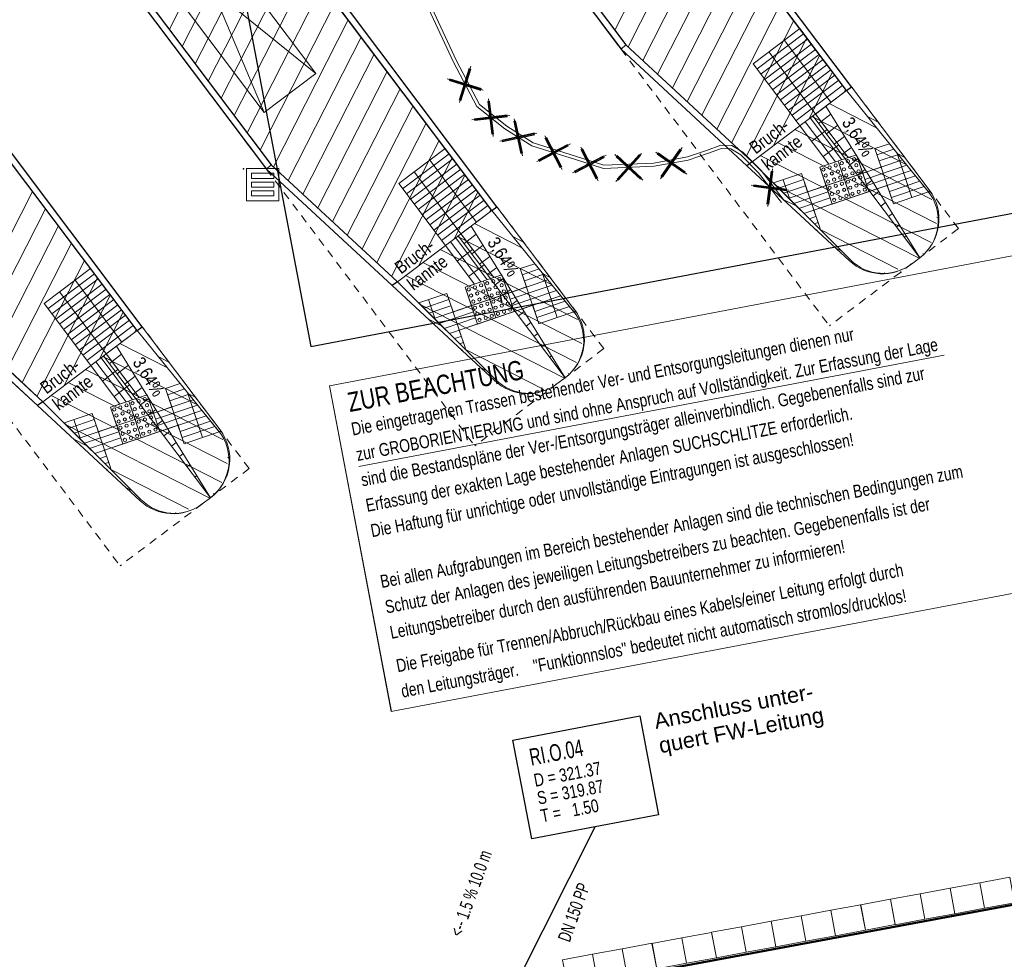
# Model space of a CAD drawing. Extents: x 3503752 to 3504470, y 5375172 to 5375556.
# Tile 42 of 77: x 3504256 to 3504271, y 5375442 to 5375457. Entities that reach past the tile are written whole.
import ezdxf

# ---------------------------------------------------------------- set-up
doc = ezdxf.new("R2010")
doc.units = 0
doc.header["$MEASUREMENT"] = 0
doc.linetypes.add('33', pattern=[12, 4, -8])
doc.linetypes.add('88', pattern=[0.35001, 0.12501, -0.05, 0.125, -0.05])
for name, color, linetype in [('$_LISY_$_TMP', 7, 'Continuous'), ('2P_GLOBAL', 7, 'Continuous'), ('2P_PROV_BUSHALTE', 7, 'Continuous'), ('68_BL_STREINLAUF', 7, 'Continuous'), ('_4WP_KANALISATIO', 7, 'Continuous'), ('_4WP_KANCAD-T', 7, 'Continuous'), ('_4WP_KONZ-BAUGRU', 7, 'Continuous'), ('_4WP_LICHT_STILL', 7, 'Continuous'), ('_OST_1STEMPEL2', 7, 'Continuous'), ('_OST_1STEMPEL4', 7, 'Continuous'), ('PUNKTHOEHENATTDEF', 7, 'Continuous'), ('PUNKTNUMMERNATTDEF', 7, 'Continuous'), ('PUNKTSPEZIFIKATION', 7, 'Continuous')]:
    doc.layers.add(name, color=color, linetype=linetype)
doc.styles.add('108', font='TXT', dxfattribs={"width": 0.7, "height": 0.2})
doc.styles.add('109', font='TXT', dxfattribs={"width": 0.7, "height": 0.26})
doc.styles.add('110', font='TXT', dxfattribs={"width": 0.8, "height": 0.2})
doc.styles.add('136', font='ARIAL.TTF', dxfattribs={"height": 0.24})
doc.styles.add('458', font='ARIALN.TTF', dxfattribs={"height": 0.2})
doc.styles.add('575', font='TXT', dxfattribs={"width": 0.8, "height": 0.2})
doc.styles.add('576', font='TXT', dxfattribs={"width": 0.8, "height": 0.3})
doc.styles.add('577', font='TXT', dxfattribs={"width": 0.8, "height": 0.2})

# ---------------------------------------------------------------- blocks, each defined once
blk = doc.blocks.new('_X24')
at = {"color": 7, "linetype": 'Continuous', "lineweight": 13}
for p, q in [((-0.111, -0.268), (0.078, -0.126)), ((0.009, -0.428), (0.184, -0.296)), ((0.129, -0.588), (0.289, -0.467)), ((0.25, -0.747), (0.395, -0.638)), ((0.37, -0.907), (0.501, -0.808)), ((0.49, -1.067), (0.607, -0.979)), ((0.611, -1.227), (0.713, -1.15)), ((0.731, -1.386), (0.818, -1.321)), ((0.851, -1.546), (0.924, -1.491)), ((0.972, -1.706), (1.03, -1.662)), ((1.092, -1.866), (1.136, -1.833)), ((1.212, -2.025), (1.241, -2.003)), ((1.333, -2.185), (1.347, -2.174)), ((1.453, -2.345), (1.453, -2.345))]:
    blk.add_line(p, q, dxfattribs=at)
blk = doc.blocks.new('_X25')
at = {"color": 7, "linetype": 'Continuous', "lineweight": 13}
for p, q in [((-0.111, -0.268), (0.078, -0.126)), ((0.009, -0.428), (0.184, -0.296)), ((0.129, -0.588), (0.289, -0.467)), ((0.25, -0.747), (0.395, -0.638)), ((0.37, -0.907), (0.501, -0.808)), ((0.49, -1.067), (0.607, -0.979)), ((0.611, -1.227), (0.713, -1.15)), ((0.731, -1.386), (0.818, -1.321)), ((0.851, -1.546), (0.924, -1.491)), ((0.972, -1.706), (1.03, -1.662)), ((1.092, -1.866), (1.136, -1.833)), ((1.212, -2.025), (1.241, -2.003)), ((1.333, -2.185), (1.347, -2.174)), ((1.453, -2.345), (1.453, -2.345))]:
    blk.add_line(p, q, dxfattribs=at)
blk = doc.blocks.new('_X26')
at = {"color": 7, "linetype": 'Continuous', "lineweight": 13}
for p, q in [((-0.111, -0.268), (0.078, -0.126)), ((0.009, -0.428), (0.184, -0.296)), ((0.129, -0.588), (0.289, -0.467)), ((0.25, -0.747), (0.395, -0.638)), ((0.37, -0.907), (0.501, -0.808)), ((0.49, -1.067), (0.607, -0.979)), ((0.611, -1.227), (0.713, -1.15)), ((0.731, -1.386), (0.818, -1.321)), ((0.851, -1.546), (0.924, -1.491)), ((0.972, -1.706), (1.03, -1.662)), ((1.092, -1.866), (1.136, -1.833)), ((1.212, -2.025), (1.241, -2.003)), ((1.333, -2.185), (1.347, -2.174)), ((1.453, -2.345), (1.453, -2.345))]:
    blk.add_line(p, q, dxfattribs=at)
blk = doc.blocks.new('_X30')
at = {"color": 253, "linetype": 'Continuous', "lineweight": 13}
for p, q in [((9.797, -9.186), (8.635, -11.467)), ((9.998, -9.453), (8.84, -11.726)), ((10.199, -9.72), (9.069, -11.937)), ((10.4, -9.986), (9.298, -12.149)), ((10.601, -10.253), (9.526, -12.361)), ((10.801, -10.52), (9.755, -12.573)), ((11.002, -10.786), (9.984, -12.785)), ((11.203, -11.053), (10.213, -12.997)), ((11.404, -11.32), (10.441, -13.209)), ((11.605, -11.586), (10.67, -13.421)), ((11.806, -11.853), (11.092, -13.254)), ((12.006, -12.12), (11.638, -12.843)), ((12.207, -12.386), (12.184, -12.431))]:
    blk.add_line(p, q, dxfattribs=at)
blk = doc.blocks.new('_X31')
at = {"color": 253, "linetype": 'Continuous', "lineweight": 13}
for p, q in [((8.392, -7.32), (7.23, -9.6)), ((8.592, -7.586), (7.43, -9.867)), ((8.793, -7.853), (7.631, -10.133)), ((8.994, -8.12), (7.832, -10.4)), ((9.195, -8.386), (8.033, -10.667)), ((9.396, -8.653), (8.234, -10.933)), ((9.597, -8.92), (8.435, -11.2)), ((9.797, -9.186), (8.635, -11.467)), ((9.998, -9.453), (8.84, -11.726)), ((10.199, -9.72), (9.069, -11.937)), ((10.4, -9.986), (9.298, -12.149)), ((10.601, -10.253), (9.526, -12.361)), ((10.801, -10.52), (9.755, -12.573)), ((11.002, -10.786), (9.984, -12.785)), ((11.203, -11.053), (10.213, -12.997)), ((11.404, -11.32), (10.441, -13.209)), ((11.605, -11.586), (10.67, -13.421)), ((11.806, -11.853), (11.092, -13.254)), ((12.006, -12.12), (11.638, -12.843)), ((12.207, -12.386), (12.184, -12.431))]:
    blk.add_line(p, q, dxfattribs=at)
blk = doc.blocks.new('_X32')
at = {"color": 253, "linetype": 'Continuous', "lineweight": 13}
for p, q in [((-1.62, 2.151), (-2.694, 0.043)), ((-1.419, 1.884), (-2.465, -0.169)), ((-1.218, 1.618), (-2.237, -0.381)), ((-1.017, 1.351), (-2.008, -0.593)), ((-0.817, 1.084), (-1.779, -0.805)), ((-0.616, 0.818), (-1.551, -1.017)), ((-0.415, 0.551), (-1.129, -0.85)), ((-0.214, 0.284), (-0.582, -0.439)), ((-0.013, 0.018), (-0.036, -0.027))]:
    blk.add_line(p, q, dxfattribs=at)
blk = doc.blocks.new('_X61')
at = {"color": 253, "linetype": 'Continuous', "lineweight": 13}
for p, q in [((-2.467, 1.581), (-2.467, 1.581)), ((-1.775, 0.892), (-1.987, 1)), ((-1.083, 0.202), (-1.18, 0.252)), ((-0.401, -0.145), (-0.421, -0.135)), ((-0.014, -0.005), (-0.014, -0.005))]:
    blk.add_line(p, q, dxfattribs=at)
blk = doc.blocks.new('_X62')
at = {"color": 253, "linetype": 'Continuous', "lineweight": 13}
for p, q in [((-1.054, 2.646), (-1.054, 2.646)), ((-0.642, 2.099), (-0.807, 2.183)), ((-0.231, 1.553), (-0.341, 1.609)), ((0.161, 1.017), (0.125, 1.035)), ((0.287, 0.616), (0.265, 0.627)), ((0.23, 0.308), (0.227, 0.31)), ((0.052, 0.062), (0.048, 0.064))]:
    blk.add_line(p, q, dxfattribs=at)
blk = doc.blocks.new('_X63')
at = {"color": 253, "linetype": 'Continuous', "lineweight": 13}
for p, q in [((-1.006, 2.681), (-1.006, 2.681)), ((-0.54, 2.107), (-1.273, 2.48)), ((-0.074, 1.533), (-1.54, 2.28)), ((0.317, 0.997), (-1.806, 2.079)), ((0.385, 0.626), (-2.073, 1.878)), ((0.303, 0.331), (-2.34, 1.677)), ((0.117, 0.088), (-2.106, 1.221)), ((-0.212, -0.08), (-1.414, 0.532))]:
    blk.add_line(p, q, dxfattribs=at)
blk = doc.blocks.new('_X64')
at = {"color": 253, "linetype": 'Continuous', "lineweight": 13}
for p, q in [((-2.467, 1.581), (-2.467, 1.581)), ((-1.775, 0.892), (-1.987, 1)), ((-1.083, 0.202), (-1.18, 0.252)), ((-0.401, -0.145), (-0.421, -0.135)), ((-0.014, -0.005), (-0.014, -0.005))]:
    blk.add_line(p, q, dxfattribs=at)
blk = doc.blocks.new('_X65')
at = {"color": 253, "linetype": 'Continuous', "lineweight": 13}
for p, q in [((-1.054, 2.646), (-1.054, 2.646)), ((-0.642, 2.099), (-0.807, 2.183)), ((-0.231, 1.553), (-0.341, 1.609)), ((0.161, 1.017), (0.125, 1.035)), ((0.287, 0.616), (0.265, 0.627)), ((0.23, 0.308), (0.227, 0.31)), ((0.052, 0.062), (0.048, 0.064))]:
    blk.add_line(p, q, dxfattribs=at)
blk = doc.blocks.new('_X66')
at = {"color": 253, "linetype": 'Continuous', "lineweight": 13}
for p, q in [((-1.006, 2.681), (-1.006, 2.681)), ((-0.54, 2.107), (-1.273, 2.48)), ((-0.074, 1.533), (-1.54, 2.28)), ((0.317, 0.997), (-1.806, 2.079)), ((0.385, 0.626), (-2.073, 1.878)), ((0.303, 0.331), (-2.34, 1.677)), ((0.117, 0.088), (-2.106, 1.221)), ((-0.212, -0.08), (-1.414, 0.532))]:
    blk.add_line(p, q, dxfattribs=at)
blk = doc.blocks.new('_X67')
at = {"color": 253, "linetype": 'Continuous', "lineweight": 13}
for p, q in [((-2.467, 1.581), (-2.467, 1.581)), ((-1.775, 0.892), (-1.987, 1)), ((-1.083, 0.202), (-1.18, 0.252)), ((-0.401, -0.145), (-0.421, -0.135)), ((-0.014, -0.005), (-0.014, -0.005))]:
    blk.add_line(p, q, dxfattribs=at)
blk = doc.blocks.new('_X68')
at = {"color": 253, "linetype": 'Continuous', "lineweight": 13}
for p, q in [((-1.006, 2.681), (-1.006, 2.681)), ((-0.54, 2.107), (-1.273, 2.48)), ((-0.074, 1.533), (-1.54, 2.28)), ((0.317, 0.997), (-1.806, 2.079)), ((0.385, 0.626), (-2.073, 1.878)), ((0.303, 0.331), (-2.34, 1.677)), ((0.117, 0.088), (-2.106, 1.221)), ((-0.212, -0.08), (-1.414, 0.532))]:
    blk.add_line(p, q, dxfattribs=at)
blk = doc.blocks.new('_X69')
at = {"color": 253, "linetype": 'Continuous', "lineweight": 13}
for p, q in [((-1.054, 2.646), (-1.054, 2.646)), ((-0.642, 2.099), (-0.807, 2.183)), ((-0.231, 1.553), (-0.341, 1.609)), ((0.161, 1.017), (0.125, 1.035)), ((0.287, 0.616), (0.265, 0.627)), ((0.23, 0.308), (0.227, 0.31)), ((0.052, 0.062), (0.048, 0.064))]:
    blk.add_line(p, q, dxfattribs=at)
blk = doc.blocks.new('PUNKT')
blk.add_point((0, 0))
at = {"layer": 'PUNKTHOEHENATTDEF', "linetype": 'Continuous', "flags": 1}
blk.add_attdef('PUNKTHOEHE', (1, -0.5), '', height=0.8, dxfattribs=at)
at = {"layer": 'PUNKTNUMMERNATTDEF', "linetype": 'Continuous', "flags": 1}
blk.add_attdef('PUNKTNUMMER', (1, 0.5), '', height=0.8, dxfattribs=at)
at = {"layer": 'PUNKTSPEZIFIKATION', "linetype": 'Continuous', "flags": 1}
blk.add_attdef('PUNKTSPEZIFIKATION', (1, -1.5), '', height=0.8, dxfattribs=at)
blk = doc.blocks.new('809')
at = {"color": 7, "linetype": 'Continuous', "lineweight": 13}
for points in [[(0, 0), (0.5, 0), (0.5, -0.5), (0, -0.5), (0, 0)], [(0.075005, -0.075005), (0.425003, -0.075005), (0.425003, -0.154999), (0.075005, -0.154999), (0.075005, -0.075005)], [(0.075005, -0.290001), (0.075005, -0.209999), (0.425003, -0.209999), (0.425003, -0.290001), (0.075005, -0.290001)], [(0.075005, -0.425003), (0.425003, -0.425003), (0.425003, -0.345001), (0.075005, -0.345001), (0.075005, -0.425003)]]:
    blk.add_lwpolyline(points, dxfattribs=at)
blk = doc.blocks.new('1016')
at = {"color": 7, "linetype": 'Continuous', "lineweight": 13}
for p, q in [((0.703072, 0.277444), (1.257444, -0.276928)), ((1.257444, 0.277444), (0.703072, -0.276928))]:
    blk.add_line(p, q, dxfattribs=at)
at = {"color": 2, "linetype": 'Continuous', "lineweight": 25}
for p, q in [((1.212401, 0.25319), (0.727326, -0.231885)), ((0.727326, 0.232401), (1.212401, -0.252674)), ((0.748114, 0.25319), (1.23319, -0.231885)), ((1.23319, 0.232401), (0.748114, -0.252674))]:
    blk.add_line(p, q, dxfattribs=at)
blk = doc.blocks.new('3203')
at = {"color": 1, "linetype": 'Continuous', "lineweight": 18}
for p, q in [((-0.2345, 0.2), (0.2345, 0.2)), ((-0.2345, -0.199999), (-0.2345, 0.2)), ((0.2345, 0.2), (0.2345, -0.199999)), ((-0.2345, -0.199999), (0.2345, -0.199999))]:
    blk.add_line(p, q, dxfattribs=at)

msp = doc.modelspace()

# ---------------------------------------------------------------- linework, layer by layer
at = {"layer": '2P_GLOBAL', "color": 255, "linetype": '33', "lineweight": 13}
msp.add_lwpolyline([(3504258.681, 5375455.799, -0.196676), (3504256.757, 5375463.424)], format="xyb", dxfattribs=at)
at = {"layer": '2P_PROV_BUSHALTE', "color": 7, "linetype": 'Continuous', "lineweight": 25}
for p, q in [((3504268.682, 5375455.736), (3504258.299, 5375469.524)), ((3504268.602, 5375455.676), (3504258.219, 5375469.464)), ((3504268.602, 5375455.676), (3504258.219, 5375469.464)), ((3504256.302, 5375468.02), (3504265.114, 5375456.318)), ((3504256.382, 5375468.08), (3504265.189, 5375456.385)), ((3504256.382, 5375468.08), (3504265.189, 5375456.385)), ((3504263.114, 5375453.821), (3504252.731, 5375467.608)), ((3504263.114, 5375453.821), (3504252.731, 5375467.608)), ((3504263.194, 5375453.881), (3504252.811, 5375467.668)), ((3504250.894, 5375466.225), (3504259.701, 5375454.53)), ((3504250.894, 5375466.225), (3504259.701, 5375454.53)), ((3504250.814, 5375466.165), (3504259.627, 5375454.462)), ((3504257.626, 5375451.965), (3504247.243, 5375465.753)), ((3504257.626, 5375451.965), (3504247.243, 5375465.753)), ((3504257.706, 5375452.025), (3504247.323, 5375465.813)), ((3504265.114, 5375456.318), (3504265.189, 5375456.385)), ((3504268.602, 5375455.676), (3504268.682, 5375455.736)), ((3504259.627, 5375454.462), (3504259.701, 5375454.53)), ((3504263.114, 5375453.821), (3504263.194, 5375453.881)), ((3504257.626, 5375451.965), (3504257.706, 5375452.025))]:
    msp.add_line(p, q, dxfattribs=at)
at = {"layer": '2P_PROV_BUSHALTE', "color": 7, "linetype": 'Continuous', "lineweight": 13}
for p, q in [((3504258.219, 5375469.464), (3504268.602, 5375455.676)), ((3504252.731, 5375467.608), (3504263.114, 5375453.821)), ((3504257.983, 5375459.137), (3504259.59, 5375455.34)), ((3504260.389, 5375455.942), (3504257.184, 5375458.536)), ((3504264.776, 5375456.768), (3504265.077, 5375456.368)), ((3504267.161, 5375456.093), (3504267.88, 5375456.635)), ((3504267.161, 5375456.093), (3504267.88, 5375456.635)), ((3504267.88, 5375456.635), (3504268.602, 5375455.676)), ((3504267.222, 5375456.014), (3504267.94, 5375456.555)), ((3504267.282, 5375455.934), (3504268.001, 5375456.475)), ((3504268.363, 5375455.496), (3504267.641, 5375456.454)), ((3504265.189, 5375456.385), (3504265.114, 5375456.318)), ((3504265.114, 5375456.318), (3504265.189, 5375456.385)), ((3504267.06, 5375454.515), (3504265.114, 5375456.318)), ((3504265.189, 5375456.385), (3504267.141, 5375454.576)), ((3504267.141, 5375454.576), (3504265.189, 5375456.385)), ((3504267.342, 5375455.854), (3504268.061, 5375456.395)), ((3504268.631, 5375454.64), (3504267.401, 5375456.274)), ((3504267.402, 5375455.774), (3504268.121, 5375456.315)), ((3504267.462, 5375455.694), (3504268.181, 5375456.235)), ((3504267.522, 5375455.614), (3504268.241, 5375456.156)), ((3504268.332, 5375454.539), (3504267.161, 5375456.093)), ((3504268.332, 5375454.539), (3504267.161, 5375456.093)), ((3504267.582, 5375455.534), (3504268.301, 5375456.076)), ((3504267.643, 5375455.454), (3504268.362, 5375455.996)), ((3504267.703, 5375455.374), (3504268.422, 5375455.916)), ((3504267.763, 5375455.295), (3504268.482, 5375455.836)), ((3504267.141, 5375454.576), (3504268.602, 5375455.676)), ((3504267.141, 5375454.576), (3504268.602, 5375455.676)), ((3504267.823, 5375455.215), (3504268.542, 5375455.756)), ((3504268.602, 5375455.676), (3504268.123, 5375455.315)), ((3504268.602, 5375455.676), (3504268.682, 5375455.736)), ((3504268.602, 5375455.676), (3504268.682, 5375455.736)), ((3504268.602, 5375455.676), (3504268.682, 5375455.736)), ((3504268.283, 5375455.436), (3504269.736, 5375453.091)), ((3504268.531, 5375454.607), (3504268.043, 5375455.255)), ((3504268.083, 5375455.285), (3504269.736, 5375453.091)), ((3504268.123, 5375455.315), (3504268.631, 5375454.64)), ((3504268.432, 5375454.573), (3504267.963, 5375455.195)), ((3504268.064, 5375454.895), (3504268.303, 5375455.076)), ((3504259.288, 5375454.912), (3504259.589, 5375454.513)), ((3504261.673, 5375454.238), (3504262.392, 5375454.779)), ((3504261.673, 5375454.238), (3504262.392, 5375454.779)), ((3504262.392, 5375454.779), (3504263.114, 5375453.821)), ((3504268.244, 5375454.656), (3504268.484, 5375454.836)), ((3504269.268, 5375454.856), (3504269.042, 5375454.779)), ((3504269.268, 5375454.856), (3504269.042, 5375454.779)), ((3504269.331, 5375453.927), (3504269.042, 5375454.779)), ((3504269.138, 5375454.495), (3504269.042, 5375454.779)), ((3504269.335, 5375454.773), (3504269.074, 5375454.685)), ((3504269.268, 5375454.856), (3504269.873, 5375454.11)), ((3504261.734, 5375454.158), (3504262.453, 5375454.699)), ((3504261.794, 5375454.078), (3504262.513, 5375454.62)), ((3504262.875, 5375453.64), (3504262.153, 5375454.599)), ((3504269.47, 5375454.607), (3504267.717, 5375454.015)), ((3504268.758, 5375454.683), (3504268.19, 5375454.491)), ((3504268.19, 5375454.491), (3504268.758, 5375454.683)), ((3504268.631, 5375454.64), (3504268.758, 5375454.683)), ((3504268.95, 5375454.115), (3504268.758, 5375454.683)), ((3504268.854, 5375454.399), (3504268.758, 5375454.683)), ((3504268.758, 5375454.683), (3504268.854, 5375454.399)), ((3504269.391, 5375454.686), (3504269.106, 5375454.59)), ((3504269.615, 5375454.023), (3504269.38, 5375454.719)), ((3504259.701, 5375454.53), (3504259.627, 5375454.462)), ((3504259.627, 5375454.462), (3504259.701, 5375454.53)), ((3504261.572, 5375452.66), (3504259.627, 5375454.462)), ((3504259.701, 5375454.53), (3504261.653, 5375452.721)), ((3504261.653, 5375452.721), (3504259.701, 5375454.53)), ((3504261.854, 5375453.998), (3504262.573, 5375454.54)), ((3504261.914, 5375453.918), (3504262.633, 5375454.46)), ((3504267.06, 5375454.515), (3504267.141, 5375454.576)), ((3504268.19, 5375454.491), (3504268.332, 5375454.539)), ((3504268.382, 5375453.923), (3504268.19, 5375454.491)), ((3504268.286, 5375454.207), (3504268.19, 5375454.491)), ((3504268.286, 5375454.207), (3504268.19, 5375454.491)), ((3504268.666, 5375454.019), (3504268.474, 5375454.587)), ((3504268.57, 5375454.303), (3504268.474, 5375454.587)), ((3504268.854, 5375454.399), (3504269.138, 5375454.495)), ((3504269.537, 5375454.525), (3504268.886, 5375454.304)), ((3504269.604, 5375454.442), (3504268.918, 5375454.21)), ((3504263.143, 5375452.785), (3504261.913, 5375454.418)), ((3504261.974, 5375453.839), (3504262.693, 5375454.38)), ((3504262.034, 5375453.759), (3504262.753, 5375454.3)), ((3504267.471, 5375454.248), (3504267.905, 5375454.395)), ((3504267.471, 5375454.248), (3504267.905, 5375454.395)), ((3504267.55, 5375454.169), (3504267.938, 5375454.3)), ((3504267.724, 5375453.996), (3504267.621, 5375454.299)), ((3504268.194, 5375453.543), (3504267.905, 5375454.395)), ((3504267.905, 5375454.395), (3504268.002, 5375454.111)), ((3504267.945, 5375453.775), (3504269.672, 5375454.359)), ((3504268.854, 5375454.399), (3504268.286, 5375454.207)), ((3504268.286, 5375454.207), (3504268.854, 5375454.399)), ((3504268.666, 5375454.019), (3504268.57, 5375454.303)), ((3504268.95, 5375454.115), (3504268.854, 5375454.399)), ((3504262.844, 5375452.684), (3504261.673, 5375454.238)), ((3504262.844, 5375452.684), (3504261.673, 5375454.238)), ((3504262.095, 5375453.679), (3504262.814, 5375454.22)), ((3504262.155, 5375453.599), (3504262.874, 5375454.14)), ((3504268.183, 5375453.539), (3504267.471, 5375454.248)), ((3504267.629, 5375454.09), (3504267.97, 5375454.206)), ((3504268.002, 5375454.111), (3504268.286, 5375454.207)), ((3504269.234, 5375454.211), (3504268.098, 5375453.827)), ((3504268.382, 5375453.923), (3504268.286, 5375454.207)), ((3504269.331, 5375453.927), (3504269.234, 5375454.211)), ((3504269.739, 5375454.276), (3504269.266, 5375454.116)), ((3504269.806, 5375454.193), (3504269.298, 5375454.022)), ((3504262.215, 5375453.519), (3504262.934, 5375454.06)), ((3504262.275, 5375453.439), (3504262.994, 5375453.981)), ((3504268.318, 5375454.112), (3504267.787, 5375453.933)), ((3504268.35, 5375454.018), (3504267.866, 5375453.854)), ((3504268.95, 5375454.115), (3504268.382, 5375453.923)), ((3504269.615, 5375454.023), (3504269.331, 5375453.927)), ((3504269.615, 5375454.023), (3504269.331, 5375453.927)), ((3504269.615, 5375454.023), (3504269.873, 5375454.11)), ((3504269.615, 5375454.023), (3504269.873, 5375454.11)), ((3504262.335, 5375453.359), (3504263.054, 5375453.901)), ((3504263.114, 5375453.821), (3504263.194, 5375453.881)), ((3504263.114, 5375453.821), (3504263.194, 5375453.881)), ((3504263.114, 5375453.821), (3504263.194, 5375453.881)), ((3504261.653, 5375452.721), (3504263.114, 5375453.821)), ((3504261.653, 5375452.721), (3504263.114, 5375453.821)), ((3504263.114, 5375453.821), (3504262.635, 5375453.46)), ((3504268.025, 5375453.696), (3504268.13, 5375453.732)), ((3504268.098, 5375453.827), (3504268.194, 5375453.543)), ((3504262.795, 5375453.58), (3504264.248, 5375451.235)), ((3504268.104, 5375453.618), (3504268.162, 5375453.637)), ((3504268.194, 5375453.543), (3504268.183, 5375453.539)), ((3504268.194, 5375453.543), (3504268.183, 5375453.539)), ((3504263.043, 5375452.751), (3504262.555, 5375453.4)), ((3504262.595, 5375453.43), (3504264.248, 5375451.235)), ((3504262.635, 5375453.46), (3504263.143, 5375452.785)), ((3504269.58, 5375453.508), (3504269.58, 5375453.508)), ((3504262.944, 5375452.717), (3504262.475, 5375453.339)), ((3504262.576, 5375453.04), (3504262.816, 5375453.22)), ((3504269.609, 5375452.995), (3504269.736, 5375453.091)), ((3504256.186, 5375452.382), (3504256.905, 5375452.924)), ((3504256.186, 5375452.382), (3504256.905, 5375452.924)), ((3504256.905, 5375452.924), (3504257.626, 5375451.965)), ((3504262.756, 5375452.8), (3504262.996, 5375452.981)), ((3504263.78, 5375453), (3504263.554, 5375452.924)), ((3504263.78, 5375453), (3504263.554, 5375452.924)), ((3504263.843, 5375452.071), (3504263.554, 5375452.924)), ((3504263.65, 5375452.64), (3504263.554, 5375452.924)), ((3504263.848, 5375452.918), (3504263.586, 5375452.829)), ((3504263.78, 5375453), (3504264.385, 5375452.255)), ((3504256.246, 5375452.303), (3504256.965, 5375452.844)), ((3504256.306, 5375452.223), (3504257.025, 5375452.764)), ((3504263.27, 5375452.828), (3504262.702, 5375452.636)), ((3504262.702, 5375452.636), (3504263.27, 5375452.828)), ((3504263.143, 5375452.785), (3504263.27, 5375452.828)), ((3504263.462, 5375452.259), (3504263.27, 5375452.828)), ((3504263.366, 5375452.544), (3504263.27, 5375452.828)), ((3504263.27, 5375452.828), (3504263.366, 5375452.544)), ((3504263.903, 5375452.831), (3504263.618, 5375452.734)), ((3504264.127, 5375452.167), (3504263.892, 5375452.863)), ((3504254.213, 5375452.674), (3504256.166, 5375450.865)), ((3504256.166, 5375450.865), (3504254.213, 5375452.674)), ((3504256.366, 5375452.143), (3504257.085, 5375452.684)), ((3504257.387, 5375451.785), (3504256.665, 5375452.743)), ((3504261.572, 5375452.66), (3504261.653, 5375452.721)), ((3504263.982, 5375452.752), (3504262.23, 5375452.159)), ((3504262.702, 5375452.636), (3504262.844, 5375452.684)), ((3504262.894, 5375452.067), (3504262.702, 5375452.636)), ((3504262.798, 5375452.351), (3504262.702, 5375452.636)), ((3504262.798, 5375452.351), (3504262.702, 5375452.636)), ((3504263.178, 5375452.163), (3504262.986, 5375452.732)), ((3504263.082, 5375452.448), (3504262.986, 5375452.732)), ((3504263.366, 5375452.544), (3504263.65, 5375452.64)), ((3504264.049, 5375452.669), (3504263.398, 5375452.449)), ((3504256.084, 5375450.804), (3504254.139, 5375452.607)), ((3504257.655, 5375450.929), (3504256.425, 5375452.563)), ((3504256.426, 5375452.063), (3504257.145, 5375452.604)), ((3504256.486, 5375451.983), (3504257.205, 5375452.524)), ((3504261.983, 5375452.393), (3504262.418, 5375452.54)), ((3504261.983, 5375452.393), (3504262.418, 5375452.54)), ((3504262.706, 5375451.687), (3504262.418, 5375452.54)), ((3504262.418, 5375452.54), (3504262.514, 5375452.255)), ((3504262.458, 5375451.92), (3504264.184, 5375452.503)), ((3504263.366, 5375452.544), (3504262.798, 5375452.351)), ((3504262.798, 5375452.351), (3504263.366, 5375452.544)), ((3504263.462, 5375452.259), (3504263.366, 5375452.544)), ((3504264.116, 5375452.586), (3504263.43, 5375452.354)), ((3504257.356, 5375450.828), (3504256.186, 5375452.382)), ((3504257.356, 5375450.828), (3504256.186, 5375452.382)), ((3504256.547, 5375451.903), (3504257.266, 5375452.445)), ((3504256.607, 5375451.823), (3504257.326, 5375452.365)), ((3504262.695, 5375451.683), (3504261.983, 5375452.393)), ((3504262.062, 5375452.314), (3504262.45, 5375452.445)), ((3504262.236, 5375452.141), (3504262.133, 5375452.444)), ((3504262.141, 5375452.235), (3504262.482, 5375452.35)), ((3504262.514, 5375452.255), (3504262.798, 5375452.351)), ((3504263.747, 5375452.356), (3504262.61, 5375451.971)), ((3504262.894, 5375452.067), (3504262.798, 5375452.351)), ((3504263.178, 5375452.163), (3504263.082, 5375452.448)), ((3504263.843, 5375452.071), (3504263.747, 5375452.356)), ((3504264.251, 5375452.421), (3504263.779, 5375452.261)), ((3504264.318, 5375452.338), (3504263.811, 5375452.166)), ((3504256.667, 5375451.743), (3504257.386, 5375452.285)), ((3504256.727, 5375451.663), (3504257.446, 5375452.205)), ((3504262.83, 5375452.257), (3504262.299, 5375452.077)), ((3504262.862, 5375452.162), (3504262.378, 5375451.999)), ((3504263.462, 5375452.26), (3504262.894, 5375452.067)), ((3504264.127, 5375452.167), (3504263.843, 5375452.071)), ((3504264.127, 5375452.167), (3504263.843, 5375452.071)), ((3504264.127, 5375452.167), (3504264.385, 5375452.255)), ((3504264.127, 5375452.167), (3504264.385, 5375452.255)), ((3504256.787, 5375451.584), (3504257.506, 5375452.125)), ((3504256.847, 5375451.504), (3504257.566, 5375452.045)), ((3504257.626, 5375451.965), (3504257.706, 5375452.025)), ((3504257.626, 5375451.965), (3504257.706, 5375452.025)), ((3504257.626, 5375451.965), (3504257.706, 5375452.025)), ((3504256.166, 5375450.865), (3504257.626, 5375451.965)), ((3504256.166, 5375450.865), (3504257.626, 5375451.965)), ((3504257.626, 5375451.965), (3504257.147, 5375451.604)), ((3504262.537, 5375451.841), (3504262.642, 5375451.876)), ((3504262.61, 5375451.971), (3504262.706, 5375451.687)), ((3504257.307, 5375451.725), (3504258.76, 5375449.38)), ((3504262.616, 5375451.762), (3504262.674, 5375451.782)), ((3504257.556, 5375450.896), (3504257.067, 5375451.544)), ((3504257.107, 5375451.574), (3504258.76, 5375449.38)), ((3504257.147, 5375451.604), (3504257.655, 5375450.929)), ((3504262.706, 5375451.687), (3504262.695, 5375451.683)), ((3504262.706, 5375451.687), (3504262.695, 5375451.683)), ((3504264.092, 5375451.652), (3504264.092, 5375451.652)), ((3504257.456, 5375450.862), (3504256.987, 5375451.484)), ((3504257.088, 5375451.184), (3504257.328, 5375451.365)), ((3504257.268, 5375450.945), (3504257.508, 5375451.125)), ((3504258.292, 5375451.145), (3504258.067, 5375451.068)), ((3504258.292, 5375451.145), (3504258.067, 5375451.068)), ((3504258.292, 5375451.145), (3504258.897, 5375450.399)), ((3504264.121, 5375451.14), (3504264.248, 5375451.235)), ((3504257.782, 5375450.972), (3504257.214, 5375450.78)), ((3504257.214, 5375450.78), (3504257.782, 5375450.972)), ((3504257.655, 5375450.929), (3504257.782, 5375450.972)), ((3504257.975, 5375450.404), (3504257.782, 5375450.972)), ((3504257.878, 5375450.688), (3504257.782, 5375450.972)), ((3504257.782, 5375450.972), (3504257.878, 5375450.688)), ((3504258.355, 5375450.216), (3504258.067, 5375451.068)), ((3504258.163, 5375450.784), (3504258.067, 5375451.068)), ((3504258.36, 5375451.062), (3504258.099, 5375450.974)), ((3504258.415, 5375450.975), (3504258.131, 5375450.879)), ((3504258.639, 5375450.312), (3504258.404, 5375451.008)), ((3504256.084, 5375450.804), (3504256.166, 5375450.865)), ((3504258.494, 5375450.896), (3504256.742, 5375450.304)), ((3504257.214, 5375450.78), (3504257.356, 5375450.828)), ((3504257.69, 5375450.308), (3504257.498, 5375450.876)), ((3504257.594, 5375450.592), (3504257.498, 5375450.876)), ((3504257.878, 5375450.688), (3504258.163, 5375450.784)), ((3504258.561, 5375450.814), (3504257.91, 5375450.593)), ((3504256.495, 5375450.537), (3504256.93, 5375450.684)), ((3504256.495, 5375450.537), (3504256.93, 5375450.684)), ((3504257.218, 5375449.832), (3504256.93, 5375450.684)), ((3504256.93, 5375450.684), (3504257.026, 5375450.4)), ((3504256.97, 5375450.064), (3504258.696, 5375450.648)), ((3504257.406, 5375450.212), (3504257.214, 5375450.78)), ((3504257.31, 5375450.496), (3504257.214, 5375450.78)), ((3504257.31, 5375450.496), (3504257.214, 5375450.78)), ((3504257.878, 5375450.688), (3504257.31, 5375450.496)), ((3504257.31, 5375450.496), (3504257.878, 5375450.688)), ((3504257.975, 5375450.404), (3504257.878, 5375450.688)), ((3504258.629, 5375450.731), (3504257.943, 5375450.499)), ((3504257.207, 5375449.828), (3504256.495, 5375450.537)), ((3504256.574, 5375450.458), (3504256.962, 5375450.589)), ((3504256.748, 5375450.285), (3504256.646, 5375450.588)), ((3504256.653, 5375450.379), (3504256.994, 5375450.495)), ((3504257.026, 5375450.4), (3504257.31, 5375450.496)), ((3504258.259, 5375450.5), (3504257.122, 5375450.116)), ((3504257.406, 5375450.212), (3504257.31, 5375450.496)), ((3504257.69, 5375450.308), (3504257.594, 5375450.592)), ((3504258.355, 5375450.216), (3504258.259, 5375450.5)), ((3504258.763, 5375450.565), (3504258.291, 5375450.405)), ((3504258.83, 5375450.482), (3504258.323, 5375450.311)), ((3504257.342, 5375450.401), (3504256.812, 5375450.222)), ((3504257.975, 5375450.404), (3504257.406, 5375450.212)), ((3504258.639, 5375450.312), (3504258.897, 5375450.399)), ((3504258.639, 5375450.312), (3504258.897, 5375450.399)), ((3504257.374, 5375450.307), (3504256.891, 5375450.143)), ((3504258.639, 5375450.312), (3504258.355, 5375450.216)), ((3504258.639, 5375450.312), (3504258.355, 5375450.216)), ((3504257.049, 5375449.985), (3504257.154, 5375450.021)), ((3504257.122, 5375450.116), (3504257.218, 5375449.832)), ((3504257.128, 5375449.907), (3504257.186, 5375449.926)), ((3504257.218, 5375449.832), (3504257.207, 5375449.828)), ((3504257.218, 5375449.832), (3504257.207, 5375449.828)), ((3504258.604, 5375449.797), (3504258.604, 5375449.797)), ((3504258.633, 5375449.284), (3504258.76, 5375449.38))]:
    msp.add_line(p, q, dxfattribs=at)
at = {"layer": '2P_PROV_BUSHALTE', "color": 7, "linetype": '88', "lineweight": 18}
for p, q in [((3504265.114, 5375456.318), (3504268.338, 5375452.038)), ((3504270.335, 5375453.542), (3504268.682, 5375455.736)), ((3504259.627, 5375454.462), (3504262.85, 5375450.182)), ((3504264.847, 5375451.686), (3504263.194, 5375453.881)), ((3504270.335, 5375453.542), (3504268.338, 5375452.038)), ((3504254.139, 5375452.607), (3504257.362, 5375448.327)), ((3504259.359, 5375449.831), (3504257.706, 5375452.025)), ((3504264.847, 5375451.686), (3504262.85, 5375450.182)), ((3504259.359, 5375449.831), (3504257.362, 5375448.327))]:
    msp.add_line(p, q, dxfattribs=at)
at = {"layer": '2P_PROV_BUSHALTE', "color": 7, "linetype": 'Continuous', "lineweight": 13}
msp.add_lwpolyline([(3504257.983, 5375459.137), (3504260.389, 5375455.942), (3504259.59, 5375455.34), (3504257.184, 5375458.536), (3504257.983, 5375459.137)], dxfattribs=at)
at = {"layer": '2P_PROV_BUSHALTE', "color": 7, "linetype": 'Continuous', "lineweight": 25}
for points in [[(3504265.114, 5375456.318), (3504265.189, 5375456.385), (3504267.141, 5375454.576), (3504267.06, 5375454.515), (3504265.114, 5375456.318)], [(3504259.627, 5375454.462), (3504259.701, 5375454.53), (3504261.653, 5375452.721), (3504261.572, 5375452.66), (3504259.627, 5375454.462)], [(3504254.139, 5375452.607), (3504254.213, 5375452.674), (3504256.166, 5375450.865), (3504256.084, 5375450.804), (3504254.139, 5375452.607)]]:
    msp.add_lwpolyline(points, dxfattribs=at)
at = {"layer": '2P_PROV_BUSHALTE', "color": 7, "linetype": 'Continuous', "lineweight": 13}
for points in [[(3504269.736, 5375453.091, 0.425113), (3504269.862, 5375454.124), (3504268.602, 5375455.676)], [(3504268.682, 5375455.736), (3504269.884, 5375454.141, -0.414214), (3504269.736, 5375453.091)], [(3504269.609, 5375452.995, -0.36299), (3504268.648, 5375453.044), (3504267.06, 5375454.515)], [(3504269.609, 5375452.995, -0.373382), (3504268.664, 5375453.06), (3504267.141, 5375454.576)], [(3504263.194, 5375453.881), (3504264.396, 5375452.286, -0.414214), (3504264.248, 5375451.235)], [(3504264.248, 5375451.235, 0.425113), (3504264.374, 5375452.268), (3504263.114, 5375453.821)], [(3504264.121, 5375451.14, -0.36299), (3504263.16, 5375451.189), (3504261.572, 5375452.66)], [(3504264.121, 5375451.14, -0.373382), (3504263.176, 5375451.205), (3504261.653, 5375452.721)], [(3504257.706, 5375452.025), (3504258.908, 5375450.43, -0.414214), (3504258.76, 5375449.38)], [(3504258.76, 5375449.38, 0.425113), (3504258.887, 5375450.413), (3504257.626, 5375451.965)], [(3504258.633, 5375449.284, -0.36299), (3504257.672, 5375449.333), (3504256.084, 5375450.804)], [(3504258.633, 5375449.284, -0.373382), (3504257.688, 5375449.349), (3504256.166, 5375450.865)]]:
    msp.add_lwpolyline(points, format="xyb", dxfattribs=at)
for centre in [(3504268.625, 5375454.585), (3504268.72, 5375454.616), (3504268.246, 5375454.457), (3504268.341, 5375454.489), (3504268.436, 5375454.52), (3504268.471, 5375454.426), (3504268.53, 5375454.553), (3504268.565, 5375454.46), (3504268.66, 5375454.491), (3504268.755, 5375454.522), (3504268.79, 5375454.428), (3504268.281, 5375454.364), (3504268.316, 5375454.27), (3504268.376, 5375454.395), (3504268.411, 5375454.301), (3504268.506, 5375454.332), (3504268.6, 5375454.366), (3504268.626, 5375454.269), (3504268.695, 5375454.397), (3504268.721, 5375454.301), (3504268.816, 5375454.332), (3504268.342, 5375454.173), (3504268.437, 5375454.205), (3504268.472, 5375454.111), (3504268.532, 5375454.236), (3504268.567, 5375454.142), (3504268.661, 5375454.175), (3504268.756, 5375454.207), (3504268.791, 5375454.113), (3504268.851, 5375454.238), (3504268.886, 5375454.144), (3504268.377, 5375454.079), (3504268.412, 5375453.986), (3504268.507, 5375454.017), (3504268.602, 5375454.048), (3504268.696, 5375454.082), (3504263.232, 5375452.761), (3504262.758, 5375452.602), (3504262.853, 5375452.633), (3504262.948, 5375452.665), (3504263.042, 5375452.698), (3504263.077, 5375452.604), (3504263.137, 5375452.729), (3504263.172, 5375452.635), (3504263.267, 5375452.667), (3504262.793, 5375452.508), (3504262.888, 5375452.539), (3504262.923, 5375452.446), (3504262.983, 5375452.571), (3504263.018, 5375452.477), (3504263.112, 5375452.51), (3504263.207, 5375452.542), (3504263.233, 5375452.445), (3504263.302, 5375452.573), (3504263.328, 5375452.476), (3504262.828, 5375452.414), (3504262.854, 5375452.318), (3504262.95, 5375452.349), (3504263.045, 5375452.38), (3504263.079, 5375452.287), (3504263.138, 5375452.414), (3504263.173, 5375452.32), (3504263.268, 5375452.351), (3504263.363, 5375452.383), (3504263.398, 5375452.289), (3504262.889, 5375452.224), (3504262.924, 5375452.13), (3504262.984, 5375452.255), (3504263.019, 5375452.161), (3504263.114, 5375452.193), (3504263.208, 5375452.226), (3504263.303, 5375452.257), (3504257.366, 5375450.778), (3504257.461, 5375450.809), (3504257.554, 5375450.842), (3504257.65, 5375450.874), (3504257.684, 5375450.78), (3504257.745, 5375450.905), (3504257.779, 5375450.811), (3504257.271, 5375450.746), (3504257.305, 5375450.653), (3504257.4, 5375450.684), (3504257.495, 5375450.715), (3504257.53, 5375450.621), (3504257.589, 5375450.749), (3504257.624, 5375450.655), (3504257.719, 5375450.686), (3504257.814, 5375450.717), (3504257.841, 5375450.621), (3504257.34, 5375450.559), (3504257.367, 5375450.462), (3504257.435, 5375450.59), (3504257.462, 5375450.494), (3504257.557, 5375450.525), (3504257.651, 5375450.558), (3504257.685, 5375450.464), (3504257.746, 5375450.59), (3504257.78, 5375450.496), (3504257.875, 5375450.527), (3504257.401, 5375450.368), (3504257.496, 5375450.4), (3504257.531, 5375450.306), (3504257.591, 5375450.431), (3504257.626, 5375450.337), (3504257.72, 5375450.371), (3504257.815, 5375450.402), (3504257.91, 5375450.433), (3504257.436, 5375450.275)]:
    msp.add_circle(centre, 0.025, dxfattribs=at)
at = {"layer": '_4WP_KANCAD-T', "color": 1, "linetype": 'Continuous', "lineweight": 25}
msp.add_line((3504261.647, 5375438.202), (3504264.714, 5375444.292), dxfattribs=at)
at = {"layer": '_4WP_KANCAD-T', "color": 7, "linetype": 'Continuous', "lineweight": 18}
msp.add_lwpolyline([(3504263.442, 5375445.632), (3504265.407, 5375446.005), (3504265.696, 5375444.478), (3504263.731, 5375444.105), (3504263.442, 5375445.632)], dxfattribs=at)
at = {"layer": '_4WP_KANCAD-T', "color": 1, "linetype": 'Continuous', "lineweight": 25}
msp.add_lwpolyline([(3504263.442, 5375445.632), (3504265.407, 5375446.005), (3504265.696, 5375444.478), (3504263.731, 5375444.105), (3504263.442, 5375445.632)], dxfattribs=at)
at = {"layer": '_4WP_KONZ-BAUGRU', "color": 1, "linetype": 'Continuous', "lineweight": 50}
msp.add_line((3504206.953, 5375431.219), (3504286.934, 5375445.993), dxfattribs=at)
at = {"layer": '_4WP_KONZ-BAUGRU', "color": 1, "linetype": 'Continuous', "lineweight": 13}
msp.add_line((3504286.193, 5375445.866), (3504207.614, 5375431.351), dxfattribs=at)
at = {"layer": '_4WP_LICHT_STILL', "color": 255, "linetype": 'Continuous', "lineweight": 13}
msp.add_lwpolyline([(3504267.598, 5375453.946), (3504267.242, 5375454.406), (3504266.97, 5375454.685), (3504266.814, 5375454.776), (3504266.668, 5375454.781), (3504266.451, 5375454.706), (3504266.155, 5375454.601), (3504265.628, 5375454.507), (3504264.842, 5375454.473), (3504264.408, 5375454.61), (3504263.732, 5375454.823), (3504263.317, 5375455.088), (3504262.883, 5375455.43), (3504262.523, 5375456.116), (3504259.727, 5375462.121), (3504259.554, 5375462.219), (3504259.389, 5375462.459), (3504259.399, 5375462.718)], dxfattribs=at)
at = {"layer": '_4WP_LICHT_STILL', "color": 190, "linetype": 'Continuous', "lineweight": 18}
msp.add_lwpolyline([(3504259.449, 5375462.716), (3504259.44, 5375462.474), (3504259.589, 5375462.257), (3504259.766, 5375462.157), (3504262.568, 5375456.138), (3504262.922, 5375455.463), (3504263.346, 5375455.129), (3504263.753, 5375454.869), (3504264.423, 5375454.658), (3504264.849, 5375454.523), (3504265.622, 5375454.557), (3504266.142, 5375454.65), (3504266.435, 5375454.753), (3504266.66, 5375454.831), (3504266.828, 5375454.826), (3504267.001, 5375454.725), (3504267.28, 5375454.439), (3504267.638, 5375453.977)], dxfattribs=at)
at = {"layer": '_OST_1STEMPEL2', "color": 7, "linetype": 'Continuous', "lineweight": 18}
for p, q in [((3504260.604, 5375451.113), (3504273.75, 5375453.613)), ((3504261.058, 5375449.862), (3504270.112, 5375451.583)), ((3504260.604, 5375451.113), (3504261.562, 5375446.074)), ((3504261.556, 5375446.073), (3504274.703, 5375448.572))]:
    msp.add_line(p, q, dxfattribs=at)
at = {"layer": '_OST_1STEMPEL2', "color": 7, "linetype": 'Continuous', "lineweight": 13}
msp.add_line((3504260.604, 5375451.113), (3504261.556, 5375446.073), dxfattribs=at)
at = {"layer": '_OST_1STEMPEL4', "color": 1, "linetype": 'Continuous', "lineweight": 25}
for p, q in [((3504258.083, 5375463.445), (3504260.312, 5375451.718)), ((3504260.312, 5375451.718), (3504273.993, 5375454.319)), ((3504263.245, 5375452.528), (3504263.271, 5375452.391))]:
    msp.add_line(p, q, dxfattribs=at)

# ---------------------------------------------------------------- block references
at = {"layer": '$_LISY_$_TMP', "color": 7, "xscale": 0.75, "yscale": 0.75}
for p, rotation in [((3504263.044, 5375455.122), 117.6746154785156), ((3504263.677, 5375454.804), 141.7711898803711), ((3504264.144, 5375454.56), 147.4286544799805), ((3504264.771, 5375454.496), 162.5195297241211), ((3504265.326, 5375454.319), 162.4164642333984), ((3504266.615, 5375454.684), 190.1398452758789), ((3504265.969, 5375454.522), 182.5185195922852), ((3504267.871, 5375453.595), 127.7718200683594)]:
    msp.add_blockref('1016', p, dxfattribs=dict(at, rotation=rotation))
at = {"layer": '$_LISY_$_TMP', "color": 7, "rotation": 10.46543884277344}
for p in [(3504270.934, 5375443.271), (3504270.011, 5375443.101), (3504270.472, 5375443.186), (3504269.089, 5375442.931), (3504269.55, 5375443.016), (3504268.628, 5375442.845), (3504267.705, 5375442.675), (3504268.166, 5375442.76), (3504266.783, 5375442.505), (3504267.244, 5375442.59), (3504265.86, 5375442.334), (3504266.322, 5375442.419), (3504264.938, 5375442.164), (3504265.399, 5375442.249), (3504264.477, 5375442.079)]:
    msp.add_blockref('3203', p, dxfattribs=at)
at = {"layer": '2P_PROV_BUSHALTE'}
for name, p in [('_X30', (3504256.382, 5375468.08)), ('_X31', (3504250.894, 5375466.225)), ('_X32', (3504257.626, 5375451.965)), ('_X68', (3504269.609, 5375452.995)), ('_X69', (3504269.736, 5375453.091)), ('_X26', (3504268.283, 5375455.436)), ('_X67', (3504269.609, 5375452.995)), ('_X65', (3504264.248, 5375451.235)), ('_X66', (3504264.121, 5375451.14)), ('_X25', (3504262.795, 5375453.58)), ('_X64', (3504264.121, 5375451.14)), ('_X62', (3504258.76, 5375449.38)), ('_X63', (3504258.633, 5375449.284)), ('_X24', (3504257.307, 5375451.725)), ('_X61', (3504258.633, 5375449.284))]:
    msp.add_blockref(name, p, dxfattribs=at)
at = {"layer": '2P_PROV_BUSHALTE', "color": 1}
for p in [(3504267.821, 5375456.215), (3504267.581, 5375456.034), (3504268.002, 5375455.975), (3504267.762, 5375455.795), (3504268.182, 5375455.735), (3504267.942, 5375455.555), (3504268.123, 5375455.315), (3504267.883, 5375455.135), (3504269.138, 5375454.495), (3504262.333, 5375454.359), (3504268.57, 5375454.303), (3504268.854, 5375454.399), (3504269.519, 5375454.307), (3504262.094, 5375454.179), (3504268.286, 5375454.207), (3504269.234, 5375454.211), (3504262.514, 5375454.12), (3504268.002, 5375454.111), (3504262.274, 5375453.939), (3504262.694, 5375453.88), (3504262.455, 5375453.699), (3504268.098, 5375453.827), (3504262.635, 5375453.46), (3504268.138, 5375453.516), (3504262.395, 5375453.279), (3504269.442, 5375452.869), (3504263.65, 5375452.64), (3504256.845, 5375452.504), (3504263.366, 5375452.544), (3504256.606, 5375452.323), (3504262.798, 5375452.351), (3504263.082, 5375452.448), (3504263.747, 5375452.356), (3504264.031, 5375452.452), (3504257.026, 5375452.264), (3504262.514, 5375452.255), (3504264.416, 5375452.258), (3504256.786, 5375452.084), (3504257.206, 5375452.024), (3504262.61, 5375451.971), (3504256.967, 5375451.844), (3504257.147, 5375451.604), (3504262.65, 5375451.661), (3504256.908, 5375451.424), (3504258.163, 5375450.784), (3504257.878, 5375450.688), (3504257.31, 5375450.496), (3504257.594, 5375450.592), (3504258.259, 5375450.5), (3504258.543, 5375450.596), (3504257.026, 5375450.4), (3504258.928, 5375450.403), (3504257.122, 5375450.116), (3504257.162, 5375449.805)]:
    msp.add_blockref('PUNKT', p, dxfattribs=at)
at = {"layer": '68_BL_STREINLAUF', "color": 7}
for name, p in [('PUNKT', (3504259.273, 5375454.468)), ('809', (3504259.318, 5375454.473))]:
    msp.add_blockref(name, p, dxfattribs=at)

# ---------------------------------------------------------------- texts
at = {"layer": '2P_PROV_BUSHALTE', "color": 7, "linetype": 'Continuous', "style": '458'}
for s, rotation, p in [('Bruch-', 36.9827, (3504267.197, 5375454.686)), ('3,64%', 301.783, (3504268.524, 5375455.185)), ('kannte', 36.9827, (3504267.39, 5375454.43)), ('Bruch-', 36.9827, (3504261.709, 5375452.83)), ('3,64%', 301.783, (3504263.036, 5375453.33)), ('kannte', 36.9827, (3504261.902, 5375452.575)), ('Bruch-', 36.9827, (3504256.222, 5375450.975)), ('3,64%', 301.783, (3504257.548, 5375451.474)), ('kannte', 36.9827, (3504256.414, 5375450.719))]:
    msp.add_text(s, height=0.2, rotation=rotation, dxfattribs=at).set_placement(p)
at = {"layer": '_4WP_KANALISATIO', "color": 7, "linetype": 'Continuous', "style": '136'}
for s, p in [('Anschluss unter-', (3504265.652, 5375445.804)), ('quert FW-Leitung', (3504265.724, 5375445.427))]:
    msp.add_text(s, height=0.24, rotation=10.737, dxfattribs=at).set_placement(p)
at = {"layer": '_4WP_KANCAD-T', "color": 1, "linetype": 'Continuous'}
for s, height, rotation, style, width, p in [('RI.O.04', 0.26, 10.737, '109', 0.7, (3504263.724, 5375445.236)), ('D = 321.37', 0.2, 10.737, '110', 0.8, (3504263.786, 5375444.908)), ('S = 319.87', 0.2, 10.737, '110', 0.8, (3504263.838, 5375444.633)), ('T =   1.50', 0.2, 10.737, '110', 0.8, (3504263.89, 5375444.358)), ('<-- 1.5 % 10.0 m', 0.2, 70.181, '108', 0.7, (3504262.648, 5375442.575)), ('DN 150 PP', 0.2, 70.181, '108', 0.7, (3504264.319, 5375442.494))]:
    msp.add_text(s, height=height, rotation=rotation, dxfattribs=dict(at, style=style, width=width)).set_placement(p)
at = {"layer": '_OST_1STEMPEL2', "color": 7, "linetype": 'Continuous', "width": 0.8}
for s, height, style, p in [('Die eingetragenen Trassen bestehender Ver- und Entsorgungsleitungen dienen nur', 0.2, '575', (3504260.961, 5375450.34)), ('zur GROBORIENTIERUNG und sind ohne Anspruch auf Vollständigkeit. Zur Erfassung der Lage', 0.2, '575', (3504261.036, 5375449.947)), ('ZUR BEACHTUNG', 0.3, '576', (3504260.916, 5375450.704)), ('sind die Bestandspläne der Ver-/Entsorgungsträger alleinverbindlich. Gegebenenfalls sind zur', 0.2, '575', (3504261.11, 5375449.554)), ('Erfassung der exakten Lage bestehender Anlagen SUCHSCHLITZE erforderlich.', 0.2, '575', (3504261.185, 5375449.161)), ('Die Haftung für unrichtige oder unvollständige Eintragungen ist ausgeschlossen!', 0.2, '575', (3504261.26, 5375448.768)), ('Bei allen Aufgrabungen im Bereich bestehender Anlagen sind die technischen Bedingungen zum', 0.2, '575', (3504261.409, 5375447.982)), ('Schutz der Anlagen des jeweiligen Leitungsbetreibers zu beachten. Gegebenenfalls ist der', 0.2, '575', (3504261.484, 5375447.589)), ('Leitungsbetreiber durch den ausführenden Bauunternehmer zu informieren!', 0.2, '575', (3504261.559, 5375447.196))]:
    msp.add_text(s, height=height, rotation=10.764, dxfattribs=dict(at, style=style)).set_placement(p)
at = {"layer": '_OST_1STEMPEL2', "color": 1, "linetype": 'Continuous', "style": '577', "width": 0.8}
for s, p in [('Die Freigabe für Trennen/Abbruch/Rückbau eines Kabels/einer Leitung erfolgt durch', (3504261.657, 5375446.68)), ('den Leitungsträger.    "Funktionnslos" bedeutet nicht automatisch stromlos/drucklos!', (3504261.731, 5375446.287))]:
    msp.add_text(s, height=0.2, rotation=10.764, dxfattribs=at).set_placement(p)

doc.saveas('drawing.dxf')
